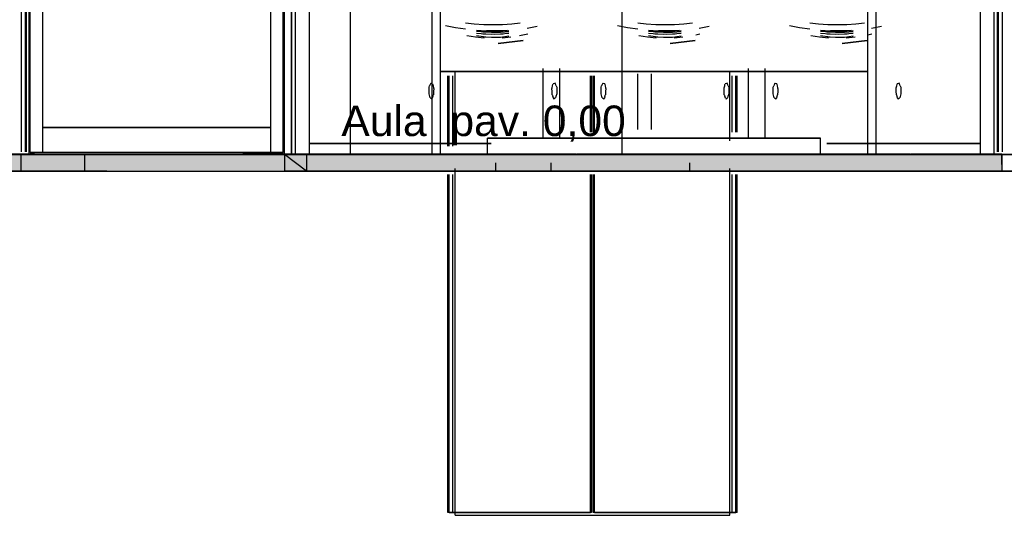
# Model space of a CAD drawing. Header units: millimetres. Extents: x -8253 to 34045, y -61360 to 6071.
# Tile 22 of 67: x 13026 to 16574, y -41300 to -39514. Entities that reach past the tile are written whole.
import ezdxf
from ezdxf.enums import TextEntityAlignment as Align

# ---------------------------------------------------------------- set-up
doc = ezdxf.new("R2010")
doc.units = ezdxf.units.MM
for name, color, linetype in [('S-QUOTE', 40, 'Continuous'), ('S-TAGLIO-ARR', 9, 'Continuous'), ('S-TAGLIO-PAV', 33, 'Continuous'), ('S-TESTI', 7, 'Continuous'), ('S-VISTA', 8, 'Continuous'), ('S-VISTA-ARREDI', 9, 'Continuous')]:
    doc.layers.add(name, color=color, linetype=linetype)
doc.styles.add('VISIO', font='arial.ttf')

msp = doc.modelspace()

# ---------------------------------------------------------------- hatches: boundary and pattern name
at = {"layer": 'S-TAGLIO-PAV'}
for points in [[(13320, -40000), (13176, -40000), (13158, -40000), (13108, -40000), (13080, -40000), (13046, -40000), (13038, -40000), (12974, -40000), (12856, -40000), (12830, -40000), (12830, -39998), (13080, -39998), (13100, -39998), (13828, -39998), (13828, -40000), (13772, -40000), (13740, -40000), (13324, -40000), (13320, -40000)], [(16418, -40060), (14890, -40060), (14864, -40060), (14862, -40060), (13852, -40060), (13836, -40060), (13804, -40060), (13772, -40060), (13740, -40060), (13364, -40060), (13316, -40060), (13224, -40060), (13216, -40060), (13180, -40060), (13038, -40060), (12974, -40060), (12948, -40060), (12830, -40060), (12830, -40006), (12830, -40000), (12856, -40000), (12974, -40000), (13038, -40000), (13046, -40000), (13080, -40000), (13108, -40000), (13158, -40000), (13176, -40000), (13320, -40000), (13324, -40000), (13740, -40000), (13772, -40000), (13828, -40000), (13830, -40000), (13836, -40000), (13852, -40000), (14862, -40000), (14864, -40000), (14888, -40000), (15030, -40000), (15032, -40000), (16232, -40000), (16234, -40000), (16236, -40000), (16420, -40000), (16446, -40000), (16564, -40000), (16564, -40036), (16564, -40060), (16446, -40060), (16418, -40060)], [(15030, -40000), (14888, -40000), (14864, -40000), (14862, -40000), (13852, -40000), (13836, -40000), (13830, -40000), (13830, -39998), (14132, -39998), (15030, -39998), (15030, -40000)], [(16232, -40000), (15032, -40000), (15032, -39998), (15334, -39998), (16232, -39998), (16232, -40000)], [(16420, -40000), (16236, -40000), (16236, -39998), (16318, -39998), (16564, -39998), (16564, -40000), (16446, -40000), (16420, -40000)]]:
    msp.add_hatch(color=33, dxfattribs=at).paths.add_polyline_path(points)

# ---------------------------------------------------------------- linework, layer by layer
at = {"layer": 'S-QUOTE'}
msp.add_line((15197.5, -39998), (15197.5, -37067), dxfattribs=at)
at = {"layer": 'S-TAGLIO-ARR'}
for p, q in [((14501, -39757.1), (14503, -39752.3)), ((14501, -39764.7), (14501, -39757.1)), ((14501, -39780.4), (14501, -39764.7)), ((14507, -39742.4), (14503, -39752.3)), ((14508.7, -39743.3), (14507, -39742.4)), ((14514, -39745.2), (14508.7, -39743.3)), ((14514, -39745.2), (14514.5, -39747.1)), ((14514.5, -39747.1), (14515.6, -39752.2)), ((14515.6, -39752.2), (14517.2, -39759.7)), ((14517.5, -39771.7), (14517, -39784)), ((14517.2, -39759.7), (14518, -39762.3)), ((14518, -39762.3), (14517.5, -39771.7)), ((14944, -39762.3), (14944.8, -39759.7)), ((14944.5, -39771.7), (14944, -39762.3)), ((14945, -39784), (14944.5, -39771.7)), ((14944.8, -39759.7), (14946.4, -39752.2)), ((14946.4, -39752.2), (14947.5, -39747.1)), ((14947.5, -39747.1), (14948, -39745.2)), ((14953.3, -39743.3), (14948, -39745.2)), ((14955, -39742.4), (14953.3, -39743.3)), ((14959, -39752.3), (14955, -39742.4)), ((14959, -39752.3), (14961, -39757.1)), ((14961, -39757.1), (14961, -39764.7)), ((14961, -39764.7), (14961, -39780.4)), ((15121, -39757.1), (15123, -39752.3)), ((15121, -39764.7), (15121, -39757.1)), ((15121, -39780.4), (15121, -39764.7)), ((15127, -39742.4), (15123, -39752.3)), ((15128.7, -39743.3), (15127, -39742.4)), ((15134, -39745.2), (15128.7, -39743.3)), ((15134, -39745.2), (15134.5, -39747.1)), ((15134.5, -39747.1), (15135.6, -39752.2)), ((15135.6, -39752.2), (15137.2, -39759.7)), ((15137.5, -39771.7), (15137, -39784)), ((15137.2, -39759.7), (15138, -39762.3)), ((15138, -39762.3), (15137.5, -39771.7)), ((15564, -39762.3), (15564.8, -39759.7)), ((15564.5, -39771.7), (15564, -39762.3)), ((15565, -39784), (15564.5, -39771.7)), ((15564.8, -39759.7), (15566.4, -39752.2)), ((15566.4, -39752.2), (15567.5, -39747.1)), ((15567.5, -39747.1), (15568, -39745.2)), ((15573.3, -39743.3), (15568, -39745.2)), ((15575, -39742.4), (15573.3, -39743.3)), ((15579, -39752.3), (15575, -39742.4)), ((15579, -39752.3), (15581, -39757.1)), ((15581, -39757.1), (15581, -39764.7)), ((15581, -39764.7), (15581, -39780.4)), ((15741, -39757.1), (15743, -39752.3)), ((15741, -39764.7), (15741, -39757.1)), ((15741, -39780.4), (15741, -39764.7)), ((15747, -39742.4), (15743, -39752.3)), ((15748.7, -39743.3), (15747, -39742.4)), ((15754, -39745.2), (15748.7, -39743.3)), ((15754, -39745.2), (15754.5, -39747.1)), ((15754.5, -39747.1), (15755.6, -39752.2)), ((15755.6, -39752.2), (15757.2, -39759.7)), ((15757.5, -39771.7), (15757, -39784)), ((15757.2, -39759.7), (15758, -39762.3)), ((15758, -39762.3), (15757.5, -39771.7)), ((16184, -39762.3), (16184.8, -39759.7)), ((16184.5, -39771.7), (16184, -39762.3)), ((16185, -39784), (16184.5, -39771.7)), ((16184.8, -39759.7), (16186.4, -39752.2)), ((16186.4, -39752.2), (16187.5, -39747.1)), ((16187.5, -39747.1), (16188, -39745.2)), ((16193.3, -39743.3), (16188, -39745.2)), ((16195, -39742.4), (16193.3, -39743.3)), ((16199, -39752.3), (16195, -39742.4)), ((16199, -39752.3), (16201, -39757.1)), ((16201, -39757.1), (16201, -39764.7)), ((16201, -39764.7), (16201, -39780.4)), ((14503.7, -39790.3), (14501, -39780.4)), ((14505, -39795.3), (14503.7, -39790.3)), ((14505, -39795.3), (14506, -39795.7)), ((14506, -39795.7), (14512, -39798.8)), ((14512, -39798.8), (14512.8, -39796.5)), ((14514.6, -39790.9), (14512.8, -39796.5)), ((14514.6, -39790.9), (14516.3, -39785.9)), ((14516.3, -39785.9), (14517, -39784)), ((14945, -39784), (14945.7, -39785.9)), ((14945.7, -39785.9), (14947.4, -39790.9)), ((14949.2, -39796.5), (14947.4, -39790.9)), ((14949.2, -39796.5), (14950, -39798.8)), ((14950, -39798.8), (14956, -39795.7)), ((14956, -39795.7), (14957, -39795.3)), ((14958.3, -39790.3), (14957, -39795.3)), ((14961, -39780.4), (14958.3, -39790.3)), ((15123.7, -39790.3), (15121, -39780.4)), ((15125, -39795.3), (15123.7, -39790.3)), ((15125, -39795.3), (15126, -39795.7)), ((15126, -39795.7), (15132, -39798.8)), ((15132, -39798.8), (15132.8, -39796.5)), ((15134.6, -39790.9), (15132.8, -39796.5)), ((15134.6, -39790.9), (15136.3, -39785.9)), ((15136.3, -39785.9), (15137, -39784)), ((15565, -39784), (15565.7, -39785.9)), ((15565.7, -39785.9), (15567.4, -39790.9)), ((15569.2, -39796.5), (15567.4, -39790.9)), ((15569.2, -39796.5), (15570, -39798.8)), ((15570, -39798.8), (15576, -39795.7)), ((15576, -39795.7), (15577, -39795.3)), ((15578.3, -39790.3), (15577, -39795.3)), ((15581, -39780.4), (15578.3, -39790.3)), ((15743.7, -39790.3), (15741, -39780.4)), ((15745, -39795.3), (15743.7, -39790.3)), ((15745, -39795.3), (15746, -39795.7)), ((15746, -39795.7), (15752, -39798.8)), ((15752, -39798.8), (15752.8, -39796.5)), ((15754.6, -39790.9), (15752.8, -39796.5)), ((15754.6, -39790.9), (15756.3, -39785.9)), ((15756.3, -39785.9), (15757, -39784)), ((16185, -39784), (16185.7, -39785.9)), ((16185.7, -39785.9), (16187.4, -39790.9)), ((16189.2, -39796.5), (16187.4, -39790.9)), ((16189.2, -39796.5), (16190, -39798.8)), ((16190, -39798.8), (16196, -39795.7)), ((16196, -39795.7), (16197, -39795.3)), ((16198.3, -39790.3), (16197, -39795.3)), ((16201, -39780.4), (16198.3, -39790.3))]:
    msp.add_line(p, q, dxfattribs=at)
at = {"layer": 'S-TAGLIO-PAV'}
for p, q in [((13079.4, -39998), (12830, -39998)), ((12973.9, -40000), (13038.3, -40000)), ((13038.3, -40000), (13046.4, -40000)), ((13046.4, -40000), (13079.1, -40000)), ((13079.1, -40000), (13108.9, -40000)), ((13079.4, -39998), (13100.1, -39998)), ((13100.1, -39998), (13827, -39998)), ((13108.9, -40000), (13157.8, -40000)), ((13157.8, -40000), (13176, -40000)), ((13319.9, -40000), (13176, -40000)), ((13319.9, -40000), (13324.3, -40000)), ((13324.3, -40000), (13740.4, -40000)), ((13740.4, -40000), (13771.6, -40000)), ((13771.6, -40000), (13835.4, -40000)), ((13827, -39999.5), (13827, -39998)), ((13827, -39999.5), (13827, -40000)), ((13827.8, -40000), (13827, -40000)), ((13827.8, -40000), (13830, -40000)), ((14131.6, -39998), (13830, -39998)), ((13830, -39998.5), (13830, -39998)), ((13830, -39998.5), (13830, -40000)), ((13835.4, -40000), (13852.3, -40000)), ((14862.7, -40000), (13852.3, -40000)), ((14131.6, -39998), (15030, -39998)), ((14862.7, -40000), (14863.3, -40000)), ((14863.3, -40000), (14888.8, -40000)), ((16419.1, -40000), (14888.8, -40000)), ((15030, -39999.5), (15030, -39998)), ((15030, -39999.5), (15030, -40000)), ((15030.8, -40000), (15030, -40000)), ((15030.8, -40000), (15033, -40000)), ((15334.6, -39998), (15033, -39998)), ((15033, -39998.5), (15033, -39998)), ((15033, -39998.5), (15033, -40000)), ((15334.6, -39998), (16233, -39998)), ((16233, -39999.5), (16233, -39998)), ((16233, -39999.5), (16233, -40000)), ((16233.8, -40000), (16233, -40000)), ((16233.8, -40000), (16236, -40000)), ((16318.7, -39998), (16236, -39998)), ((16236, -39998.5), (16236, -39998)), ((16236, -39998.5), (16236, -40000)), ((16318.7, -39998), (16565, -39998)), ((16419.1, -40000), (16445.1, -40000)), ((16445.1, -40000), (16565, -40000)), ((16565, -39999.5), (16565, -39998)), ((16565, -39999.5), (16565, -40000)), ((16565, -40036), (16565, -40000)), ((16565, -40036), (16565, -40060)), ((12973.9, -40060), (13038.3, -40060)), ((13180.6, -40060), (13038.3, -40060)), ((13180.6, -40060), (13215.9, -40060)), ((13215.9, -40060), (13223.8, -40060)), ((13223.8, -40060), (13316.3, -40060)), ((13316.3, -40060), (13364.8, -40060)), ((13364.8, -40060), (13740.4, -40060)), ((13740.4, -40060), (13771.6, -40060)), ((13771.6, -40060), (13804.3, -40060)), ((13804.3, -40060), (13835.4, -40060)), ((13835.4, -40060), (13852.3, -40060)), ((13852.3, -40060), (14862.7, -40060)), ((14862.7, -40060), (14863.3, -40060)), ((14863.3, -40060), (14889.7, -40060)), ((16418.9, -40060), (14889.7, -40060)), ((16418.9, -40060), (16445, -40060)), ((16445, -40060), (16565, -40060))]:
    msp.add_line(p, q, dxfattribs=at)
at = {"layer": 'S-VISTA'}
for p, q in [((13060, -40000), (13060, -36950)), ((13060, -40000), (13060, -36950)), ((16488, -40000), (16488, -36950)), ((16488, -40000), (16488, -36950)), ((16537, -40000), (16537, -36950)), ((16537, -40000), (16537, -36950)), ((16488, -39960), (16488, -36990)), ((16488, -39960), (16488, -36990)), ((13980, -40000), (13980, -37200)), ((13980, -40000), (13980, -37200)), ((14005, -37197), (14005, -40000)), ((14005, -40000), (14005, -37200)), ((14020, -40000), (14020, -37200)), ((14020, -40000), (14020, -37200)), ((14020, -40000), (14020, -37200)), ((14020, -40000), (14020, -37200)), ((14005, -37297.1), (14005, -40000)), ((14005, -40000), (14005, -37300)), ((14070, -39960), (14070, -37292)), ((14070, -39960), (14070, -37292)), ((14070, -40000), (14070, -37300)), ((14070, -40000), (14070, -37300)), ((14070, -40000), (14070, -37300)), ((14217, -37297.1), (14217, -40000)), ((14217, -37297.1), (14217, -40000)), ((13033, -39990), (13033, -37603)), ((13047, -39990), (13047, -37603)), ((13051, -39990), (13051, -37603)), ((13051, -39990), (13051, -37603)), ((13051, -39990), (13051, -37603)), ((13051, -39990), (13051, -37603)), ((13064, -39992), (13064, -37604)), ((13064, -39992), (13064, -37604)), ((13109, -39992), (13109, -37604)), ((13109, -39992), (13109, -37604)), ((13931, -39992), (13931, -37604)), ((13931, -39992), (13931, -37604)), ((13976, -39992), (13976, -37604)), ((13976, -39992), (13976, -37604)), ((16549, -39990), (16549, -37603)), ((16549, -39990), (16549, -37603)), ((16549, -39990), (16549, -37603)), ((16549, -39990), (16549, -37603)), ((16553, -39990), (16553, -37603)), ((16553, -39990), (16553, -37603)), ((16553, -39990), (16553, -37603)), ((16553, -39990), (16553, -37603)), ((16567, -39990), (16567, -37603)), ((16567, -39990), (16567, -37603)), ((16567, -39990), (16567, -37603)), ((16567, -39990), (16567, -37603)), ((13109, -39902), (13109, -37649)), ((13109, -39902), (13109, -37649)), ((13931, -39902), (13931, -37649)), ((13931, -39902), (13931, -37649)), ((14595, -39950), (14595, -39700)), ((15585, -39950), (15585, -39700)), ((14569, -39969.5), (14569, -39715.6)), ((14569, -39969.5), (14569, -39715.6)), ((14569, -39969.5), (14569, -39715.6)), ((14573, -39969.5), (14573, -39715.6)), ((14573, -39969.5), (14573, -39715.6)), ((14587, -39969.5), (14587, -39715.6)), ((15083, -39918.7), (15083, -39715.6)), ((15087, -39918.7), (15087, -39715.6)), ((15087, -39918.7), (15087, -39715.6)), ((15093, -39918.7), (15093, -39715.6)), ((15093, -39918.7), (15093, -39715.6)), ((15097, -39918.7), (15097, -39715.6)), ((15254, -39909.7), (15254, -39708.3)), ((15254, -39909.7), (15254, -39708.3)), ((15303, -39909.7), (15303, -39708.3)), ((15303, -39909.7), (15303, -39708.3)), ((15593, -39918.7), (15593, -39715.6)), ((15607, -39918.7), (15607, -39715.6)), ((15607, -39918.7), (15607, -39715.6)), ((15611, -39918.7), (15611, -39715.6)), ((15611, -39918.7), (15611, -39715.6)), ((15611, -39918.7), (15611, -39715.6)), ((13109, -39902), (13931, -39902)), ((13931, -39902), (13109, -39902)), ((13109, -39992), (13109, -39902)), ((13109, -39992), (13109, -39902)), ((13109, -39902), (13931, -39902)), ((13931, -39902), (13109, -39902)), ((13931, -39992), (13931, -39902)), ((13931, -39992), (13931, -39902)), ((14070, -39960), (14724.9, -39960)), ((14724.9, -39960), (14070, -39960)), ((14070, -40000), (14070, -39960)), ((14070, -40000), (14070, -39960)), ((14070, -39960), (14724.9, -39960)), ((14724.9, -39960), (14070, -39960)), ((15933.9, -39960), (16488, -39960)), ((16488, -39960), (15933.9, -39960)), ((15933.9, -39960), (16488, -39960)), ((16488, -39960), (15933.9, -39960)), ((16488, -40000), (16488, -39960)), ((16488, -40000), (16488, -39960)), ((12856, -39998), (13827, -39998)), ((12856, -40000), (13827, -40000)), ((12960, -40000), (13030, -40000)), ((13027, -39998), (13827, -39998)), ((13027, -40000), (13827, -40000)), ((13028, -39998), (14228, -39998)), ((13028, -39998), (14228, -39998)), ((13028, -39998), (14028, -39998)), ((13028, -40000), (14228, -40000)), ((13028, -40000), (14228, -40000)), ((13028, -40000), (14028, -40000)), ((13030, -40000), (13030, -40060)), ((13030, -40000), (13030, -40060)), ((13039.9, -39998), (13827, -39998)), ((13039.9, -40000), (13827, -40000)), ((13040, -40000), (13060, -40000)), ((13060, -40000), (13040, -40000)), ((13046.7, -39998), (13426, -39998)), ((13046.7, -39998), (13426, -39998)), ((13046.7, -40000), (13426, -40000)), ((13046.7, -40000), (13426, -40000)), ((13064, -39992), (13109, -39992)), ((13109, -39992), (13064, -39992)), ((13109, -39992), (13931, -39992)), ((13931, -39992), (13109, -39992)), ((13260, -40000), (13260, -40060)), ((13260, -40000), (13260, -40060)), ((13429, -39998), (14629, -39998)), ((13429, -39998), (14629, -39998)), ((13429, -40000), (14629, -40000)), ((13429, -40000), (14629, -40000)), ((13830, -39998), (15030, -39998)), ((13830, -39998), (14030, -39998)), ((13830, -39998), (15030, -39998)), ((13830, -40000), (15030, -40000)), ((13830, -40000), (15030, -40000)), ((13830, -40000), (14030, -40000)), ((13931, -39992), (13976, -39992)), ((13976, -39992), (13931, -39992)), ((14060, -39998), (13980, -39998)), ((13980, -39998), (14060, -39998)), ((13980, -40000), (14020, -40000)), ((14020, -40000), (13980, -40000)), ((14060, -40000), (13980, -40000)), ((13980, -40000), (14060, -40000)), ((13980, -40000), (13980, -40060)), ((14060, -40060), (13980, -40000)), ((14070, -40000), (14005, -40000)), ((14005, -40000), (14037.5, -40000)), ((14217, -40000), (14005, -40000)), ((14020, -40000), (14070, -40000)), ((14070, -40000), (14020, -40000)), ((15030, -39998), (14060, -39998)), ((14060, -39998), (15030, -39998)), ((14060, -40000), (16565, -40000)), ((16565, -40000), (14060, -40000)), ((14060, -40001), (14060, -40060)), ((14060, -40001), (14060, -40060)), ((14070, -40000), (16488, -40000)), ((16488, -40000), (14070, -40000)), ((14230, -39998), (14680, -39998)), ((14230, -40000), (14680, -40000)), ((14231, -39998), (15431, -39998)), ((14231, -39998), (15431, -39998)), ((14231, -39998), (14681, -39998)), ((14231, -40000), (15431, -40000)), ((14231, -40000), (15431, -40000)), ((14231, -40000), (14681, -40000)), ((14632, -39998), (15832, -39998)), ((14632, -39998), (15832, -39998)), ((14632, -40000), (15832, -40000)), ((14632, -40000), (15832, -40000)), ((15033, -39998), (16233, -39998)), ((16233, -39998), (15033, -39998)), ((15033, -39998), (16233, -39998)), ((15033, -39998), (16233, -39998)), ((15033, -40000), (16233, -40000)), ((15033, -40000), (16233, -40000)), ((15434, -39998), (16565, -39998)), ((15434, -39998), (16565, -39998)), ((15434, -40000), (16565, -40000)), ((15434, -40000), (16565, -40000)), ((15835, -39998), (16565, -39998)), ((15835, -39998), (16565, -39998)), ((15835, -40000), (16565, -40000)), ((15835, -40000), (16565, -40000)), ((15933, -39998), (16233, -39998)), ((15933, -40000), (16233, -40000)), ((15934, -39998), (16534, -39998)), ((15934, -40000), (16534, -40000)), ((16236, -39998), (16565, -39998)), ((16236, -39998), (16536, -39998)), ((16236, -39998), (16565, -39998)), ((16236, -39998), (16565, -39998)), ((16565, -39998), (16236, -39998)), ((16236, -40000), (16565, -40000)), ((16236, -40000), (16565, -40000)), ((16236, -40000), (16536, -40000)), ((16488, -40000), (16537, -40000)), ((16537, -40000), (16488, -40000)), ((16565, -39998), (16790, -39998)), ((16565, -40000), (16565, -40060)), ((16790, -40000), (16565, -40000)), ((16565, -40000), (16790, -40000)), ((14595, -41300), (14595, -40050)), ((14740, -40030), (14740, -40060)), ((14940, -40030), (14940, -40060)), ((14940, -40030), (14940, -40060)), ((15440, -40030), (15440, -40060)), ((15585, -41300), (15585, -40050)), ((13260, -40060), (12660, -40060)), ((12830, -40060), (13260, -40060)), ((13030, -40060), (12940, -40060)), ((12960, -40060), (13030, -40060)), ((13340, -40060), (13260, -40060)), ((13260, -40060), (13340, -40060)), ((13340, -40060), (13980, -40060)), ((14060, -40060), (13980, -40060)), ((13980, -40060), (14060, -40060)), ((19440, -40060), (14060, -40060)), ((14060, -40060), (16565, -40060)), ((14182.9, -40060), (14940, -40060)), ((14940, -40060), (14371.7, -40060)), ((14569, -41290), (14569, -40071.1)), ((14569, -41290), (14569, -40071.1)), ((14569, -41290), (14569, -40071.1)), ((14573, -41290), (14573, -40071.1)), ((14573, -41290), (14573, -40071.1)), ((14587, -41290), (14587, -40071.1)), ((14740, -40060), (15440, -40060)), ((14940, -40060), (18320, -40060)), ((18300, -40060), (14940, -40060)), ((15083, -41290), (15083, -40071.1)), ((15087, -41290), (15087, -40071.1)), ((15087, -41290), (15087, -40071.1)), ((15093, -41290), (15093, -40071.1)), ((15093, -41290), (15093, -40071.1)), ((15097, -41290), (15097, -40071.1)), ((15593, -41290), (15593, -40071.1)), ((15607, -41290), (15607, -40071.1)), ((15607, -41290), (15607, -40071.1)), ((15611, -41290), (15611, -40071.1)), ((15611, -41290), (15611, -40071.1)), ((15611, -41290), (15611, -40071.1)), ((15087, -41290), (14569, -41290)), ((14573, -41290), (15083, -41290)), ((15611, -41290), (15093, -41290)), ((15097, -41290), (15607, -41290)), ((14595, -41300), (15585, -41300))]:
    msp.add_line(p, q, dxfattribs=at)
at = {"layer": 'S-VISTA-ARREDI'}
for p, q in [((14512, -40000), (14512, -39280)), ((14512, -40000), (14512, -39280)), ((14542, -40000), (14542, -39280)), ((14542, -39700), (14542, -39280)), ((14542, -39700), (14542, -39280)), ((14542, -40000), (14542, -39434.3)), ((16082, -40000), (16082, -39434.3)), ((16082, -39700), (16082, -39437.5)), ((16082, -39700), (16082, -39437.5)), ((16112, -40000), (16112, -39434.3)), ((16112, -40000), (16112, -39485.7)), ((14560, -39535), (14596, -39542)), ((14596, -39542), (14633, -39547)), ((14633, -39525), (14664, -39528)), ((14664, -39528), (14698, -39531)), ((14706, -39555), (14672, -39553)), ((14706, -39558), (14672, -39556)), ((14695, -39557), (14726, -39558)), ((14696, -39554), (14727, -39555)), ((14698, -39531), (14732, -39531)), ((14737, -39555), (14706, -39555)), ((14737, -39559), (14706, -39558)), ((14708, -39552), (14745, -39552)), ((14726, -39558), (14758, -39558)), ((14727, -39555), (14758, -39554)), ((14732, -39531), (14766, -39531)), ((14768, -39554), (14737, -39555)), ((14768, -39558), (14737, -39559)), ((14745, -39552), (14782, -39551)), ((14758, -39554), (14789, -39553)), ((14758, -39558), (14789, -39556)), ((14766, -39531), (14799, -39528)), ((14799, -39528), (14830, -39525)), ((14855, -39544), (14891, -39537)), ((15180, -39535), (15216, -39542)), ((15216, -39542), (15253, -39547)), ((15253, -39525), (15284, -39528)), ((15284, -39528), (15318, -39531)), ((15326, -39555), (15292, -39553)), ((15326, -39558), (15292, -39556)), ((15315, -39557), (15346, -39558)), ((15316, -39554), (15347, -39555)), ((15318, -39531), (15352, -39531)), ((15357, -39555), (15326, -39555)), ((15357, -39559), (15326, -39558)), ((15328, -39552), (15365, -39552)), ((15346, -39558), (15378, -39558)), ((15347, -39555), (15378, -39554)), ((15352, -39531), (15386, -39531)), ((15388, -39554), (15357, -39555)), ((15388, -39558), (15357, -39559)), ((15365, -39552), (15402, -39551)), ((15378, -39554), (15409, -39553)), ((15378, -39558), (15409, -39556)), ((15386, -39531), (15419, -39528)), ((15419, -39528), (15450, -39525)), ((15475, -39544), (15511, -39537)), ((15800, -39535), (15836, -39542)), ((15836, -39542), (15873, -39547)), ((15873, -39525), (15904, -39528)), ((15904, -39528), (15938, -39531)), ((15946, -39555), (15912, -39553)), ((15946, -39558), (15912, -39556)), ((15935, -39557), (15966, -39558)), ((15936, -39554), (15967, -39555)), ((15938, -39531), (15972, -39531)), ((15977, -39555), (15946, -39555)), ((15977, -39559), (15946, -39558)), ((15948, -39552), (15985, -39552)), ((15966, -39558), (15998, -39558)), ((15967, -39555), (15998, -39554)), ((15972, -39531), (16006, -39531)), ((16008, -39554), (15977, -39555)), ((16008, -39558), (15977, -39559)), ((15985, -39552), (16022, -39551)), ((15998, -39554), (16029, -39553)), ((15998, -39558), (16029, -39556)), ((16006, -39531), (16039, -39528)), ((16039, -39528), (16070, -39525)), ((16095, -39544), (16131, -39537)), ((14668, -39577), (14637, -39572)), ((14700, -39580), (14668, -39577)), ((14706, -39566), (14672, -39563)), ((14706, -39577), (14672, -39572)), ((14695, -39564), (14726, -39566)), ((14695, -39575), (14726, -39577)), ((14737, -39567), (14706, -39566)), ((14737, -39578), (14706, -39577)), ((14726, -39566), (14758, -39565)), ((14726, -39577), (14758, -39576)), ((14768, -39566), (14737, -39567)), ((14768, -39576), (14737, -39578)), ((14840, -39589), (14750, -39599)), ((14750, -39599), (14840, -39589)), ((14758, -39565), (14789, -39562)), ((14758, -39576), (14789, -39572)), ((14796, -39577), (14764, -39580)), ((14857, -39566), (14827, -39572)), ((15288, -39577), (15257, -39572)), ((15320, -39580), (15288, -39577)), ((15326, -39566), (15292, -39563)), ((15326, -39577), (15292, -39572)), ((15315, -39564), (15346, -39566)), ((15315, -39575), (15346, -39577)), ((15357, -39567), (15326, -39566)), ((15357, -39578), (15326, -39577)), ((15346, -39566), (15378, -39565)), ((15346, -39577), (15378, -39576)), ((15388, -39566), (15357, -39567)), ((15388, -39576), (15357, -39578)), ((15460, -39589), (15370, -39599)), ((15370, -39599), (15460, -39589)), ((15378, -39565), (15409, -39562)), ((15378, -39576), (15409, -39572)), ((15416, -39577), (15384, -39580)), ((15477, -39566), (15462, -39569)), ((15908, -39577), (15877, -39572)), ((15940, -39580), (15908, -39577)), ((15946, -39566), (15912, -39563)), ((15946, -39577), (15912, -39572)), ((15935, -39564), (15966, -39566)), ((15935, -39575), (15966, -39577)), ((15977, -39567), (15946, -39566)), ((15977, -39578), (15946, -39577)), ((15966, -39566), (15998, -39565)), ((15966, -39577), (15998, -39576)), ((16008, -39566), (15977, -39567)), ((16008, -39576), (15977, -39578)), ((16080, -39589), (15990, -39599)), ((15990, -39599), (16080, -39589)), ((15998, -39565), (16029, -39562)), ((15998, -39576), (16029, -39572)), ((16036, -39577), (16004, -39580)), ((16097, -39566), (16082, -39569)), ((16082, -39700), (14542, -39700)), ((14542, -39700), (16082, -39700)), ((14912, -39940), (14912, -39690)), ((14912, -39940), (14912, -39690)), ((14972, -39940), (14972, -39690)), ((14972, -39940), (14972, -39690)), ((15652, -39940), (15652, -39690)), ((15652, -39940), (15652, -39690)), ((15712, -39940), (15712, -39690)), ((15712, -39940), (15712, -39690)), ((16082, -40000), (16082, -39691.4)), ((15912, -39940), (14712, -39940)), ((14712, -39940), (15912, -39940)), ((14712, -40000), (14712, -39940)), ((14712, -40000), (14712, -39940)), ((14972, -39940), (14912, -39940)), ((14912, -39940), (14972, -39940)), ((15712, -39940), (15652, -39940)), ((15652, -39940), (15712, -39940)), ((15912, -40000), (15912, -39940)), ((14542, -40000), (14512, -40000)), ((14512, -40000), (14542, -40000)), ((15912, -40000), (14712, -40000)), ((14712, -40000), (15912, -40000)), ((16112, -40000), (16082, -40000)), ((16082, -40000), (16112, -40000))]:
    msp.add_line(p, q, dxfattribs=at)

# ---------------------------------------------------------------- texts
at = {"layer": 'S-TESTI', "style": 'VISIO'}
msp.add_text('Aula  pav. 0,00', height=110, dxfattribs=at).set_placement((14697.5, -39878), align=Align.MIDDLE_CENTER)

doc.saveas('drawing.dxf')
